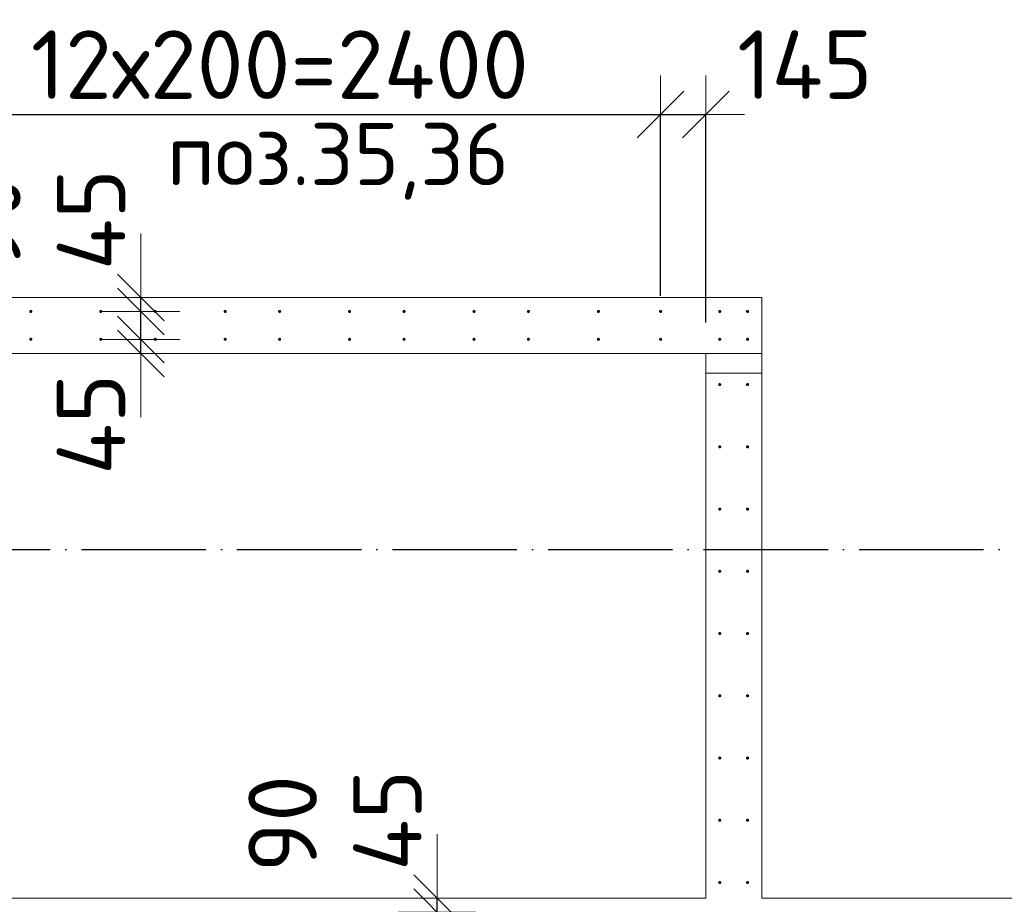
# Model space of a CAD drawing. Header units: millimetres. Extents: x -3725 to 93325, y -74170 to 82591.
# Tile 56 of 133: x 70734 to 73900, y 26120 to 28962. Entities that reach past the tile are written whole.
import ezdxf

# ---------------------------------------------------------------- set-up
doc = ezdxf.new("R2010")
doc.units = ezdxf.units.MM
doc.header["$PDMODE"] = 65
for name, pattern in [('______11', [500, 400, -50, 0, -50]), ('______2', [270, 200, -70]), ('______3', [500, 400, -100]), ('______5', [1100, 800, -100, 100, -100])]:
    doc.linetypes.add(name, pattern=pattern)
for name, color, linetype, lineweight in [('Standard', 7, 'Continuous', 25), ('Арм.стержн. Выпуски', 180, 'Continuous', 35), ('Балка_ общее', 7, '______3', 13), ('Размерная линия_ общее', 7, 'Continuous', 13), ('Стена_ общее', 7, 'Continuous', 35)]:
    doc.layers.add(name, color=color, linetype=linetype, lineweight=lineweight)
doc.layers.add('Осевая линия_ общее', color=7, linetype='______5', lineweight=13, true_color=0xa0a0a0)
doc.styles.add('ISOCPEUR', font='ISOCPEUR')
doc.dimstyles.new('DIMSTYLE_3', dxfattribs={"dimtxt": 220, "dimasz": 250, "dimexe": 0, "dimexo": 0, "dimgap": 110, "dimtad": 2, "dimdec": 0, "dimrnd": 5, "dimzin": 12, "dimdsep": 46, "dimtxsty": 'ISOCPEUR', "dimblk1": 'ALL_ML_STRICH', "dimblk2": 'ALL_ML_STRICH', "dimsah": 1, "dimcen": 0, "dimclrd": 7, "dimclre": 256, "dimclrt": 7, "dimadec": 0, "dimazin": 0, "dimtfac": 1, "dimtdec": 0, "dimtix": 1, "dimtmove": 2, "dimatfit": 3, "dimfxl": 0, "dimtzin": 0, "dimlwd": 0, "dimlwe": -3, "dimarcsym": 0})
doc.dimstyles.new('DIMSTYLE_5', dxfattribs={"dimtxt": 220, "dimasz": 250, "dimexe": 0, "dimexo": 0, "dimgap": 110, "dimtad": 2, "dimdec": 0, "dimrnd": 5, "dimzin": 12, "dimdsep": 46, "dimtxsty": 'ISOCPEUR', "dimblk1": 'ALL_ML_STRICH', "dimblk2": 'ALL_ML_STRICH', "dimsah": 1, "dimcen": 0, "dimclrd": 7, "dimclre": 256, "dimclrt": 7, "dimadec": 0, "dimazin": 0, "dimtfac": 1, "dimtdec": 0, "dimtix": 1, "dimtmove": 2, "dimatfit": 3, "dimfxl": 0, "dimtvp": 1.2, "dimtzin": 0, "dimlwd": 0, "dimlwe": -3, "dimarcsym": 0})

# ---------------------------------------------------------------- blocks, each defined once
blk = doc.blocks.new('СЛОЖНЫЙ_ОБЪЕКТ_6')
at = {"layer": 'Осевая линия_ общее', "color": 253, "linetype": '______11', "lineweight": -3, "true_color": 0xa0a0a0, "transparency": 33554687}
blk.add_line((56930, 27260), (76830, 27260), dxfattribs=at)
blk = doc.blocks.new('ALL_ML_STRICH')
at = {"color": 0, "linetype": 'ByBlock', "lineweight": -2}
for p, q in [((0, -0.5), (0, 0.5)), ((-0.3, -0.3), (0.3, 0.3)), ((-1, 0), (0.5, 0))]:
    blk.add_line(p, q, dxfattribs=at)
blk = doc.blocks.new('*D399')
at = {"layer": 'DEFPOINTS', "color": 7, "linetype": 'Continuous', "lineweight": 13, "transparency": 33554687}
for p in [(72126.2, 26005), (72076.2, 25960), (72125.6, 25960)]:
    blk.add_point(p, dxfattribs=at)
at = {"layer": 'Размерная линия_ общее', "color": 253, "linetype": 'Continuous', "lineweight": -2, "true_color": 0xa0a0a0, "transparency": 33554687}
for p, q in [((72076.2, 26005), (72076.2, 26005)), ((72076.2, 25960), (72076.2, 25960))]:
    blk.add_line(p, q, dxfattribs=at)
at = {"layer": 'Размерная линия_ общее', "color": 7, "linetype": 'Continuous', "lineweight": -2, "transparency": 33554687}
blk.add_line((72076.2, 25960), (72076.2, 26005), dxfattribs=at)
at = {"layer": 'Размерная линия_ общее', "color": 7, "linetype": 'Continuous', "lineweight": 13, "transparency": 33554687, "xscale": 250, "yscale": 250, "zscale": 250}
for p, rotation in [((72076.2, 25960), 270), ((72076.2, 26005), 90)]:
    blk.add_blockref('ALL_ML_STRICH', p, dxfattribs=dict(at, rotation=rotation))
at = {"layer": 'Размерная линия_ общее', "color": 7, "linetype": 'Continuous', "lineweight": 13, "transparency": 33554687, "insert": (71916.1, 25732.5), "char_height": 220, "width": 440, "attachment_point": 5, "rotation": 90, "style": 'ISOCPEUR'}
blk.add_mtext('\\A1;{45}', dxfattribs=at)
blk = doc.blocks.new('*D400')
at = {"layer": 'DEFPOINTS', "color": 7, "linetype": 'Continuous', "lineweight": 13, "transparency": 33554687}
for p in [(72126.2, 26095), (72076.2, 26005), (72126.2, 26005)]:
    blk.add_point(p, dxfattribs=at)
at = {"layer": 'Размерная линия_ общее', "color": 253, "linetype": 'Continuous', "lineweight": -2, "true_color": 0xa0a0a0, "transparency": 33554687}
for p, q in [((72076.2, 26095), (72076.2, 26095)), ((72076.2, 26005), (72076.2, 26005))]:
    blk.add_line(p, q, dxfattribs=at)
at = {"layer": 'Размерная линия_ общее', "color": 7, "linetype": 'Continuous', "lineweight": -2, "transparency": 33554687}
blk.add_line((72076.2, 26005), (72076.2, 26095), dxfattribs=at)
at = {"layer": 'Размерная линия_ общее', "color": 7, "linetype": 'Continuous', "lineweight": 13, "transparency": 33554687, "xscale": 250, "yscale": 250, "zscale": 250}
for p, rotation in [((72076.2, 26005), 270), ((72076.2, 26095), 90)]:
    blk.add_blockref('ALL_ML_STRICH', p, dxfattribs=dict(at, rotation=rotation))
at = {"layer": 'Размерная линия_ общее', "color": 7, "linetype": 'Continuous', "lineweight": 13, "transparency": 33554687, "insert": (71579.6, 26379.1), "char_height": 220, "width": 440, "attachment_point": 5, "rotation": 90, "style": 'ISOCPEUR'}
blk.add_mtext('\\A1;{90}', dxfattribs=at)
blk = doc.blocks.new('*D401')
at = {"layer": 'DEFPOINTS', "color": 7, "linetype": 'Continuous', "lineweight": 13, "transparency": 33554687}
for p in [(72121.3, 26140), (72076.2, 26095), (72126.2, 26095)]:
    blk.add_point(p, dxfattribs=at)
at = {"layer": 'Размерная линия_ общее', "color": 253, "linetype": 'Continuous', "lineweight": -2, "true_color": 0xa0a0a0, "transparency": 33554687}
for p, q in [((72076.2, 26140), (72076.2, 26140)), ((72076.2, 26095), (72076.2, 26095))]:
    blk.add_line(p, q, dxfattribs=at)
at = {"layer": 'Размерная линия_ общее', "color": 7, "linetype": 'Continuous', "lineweight": -2, "transparency": 33554687}
blk.add_line((72076.2, 26095), (72076.2, 26140), dxfattribs=at)
at = {"layer": 'Размерная линия_ общее', "color": 7, "linetype": 'Continuous', "lineweight": 13, "transparency": 33554687, "xscale": 250, "yscale": 250, "zscale": 250}
for p, rotation in [((72076.2, 26095), 270), ((72076.2, 26140), 90)]:
    blk.add_blockref('ALL_ML_STRICH', p, dxfattribs=dict(at, rotation=rotation))
at = {"layer": 'Размерная линия_ общее', "color": 7, "linetype": 'Continuous', "lineweight": 13, "transparency": 33554687, "insert": (71916.6, 26390), "char_height": 220, "width": 440, "attachment_point": 5, "rotation": 90, "style": 'ISOCPEUR'}
blk.add_mtext('\\A1;{45}', dxfattribs=at)
blk = doc.blocks.new('*D757')
at = {"layer": 'DEFPOINTS', "color": 7, "linetype": 'Continuous', "lineweight": 13, "transparency": 33554687}
for p in [(70395, 28658.1), (70395, 28025), (72795, 27975)]:
    blk.add_point(p, dxfattribs=at)
at = {"layer": 'Размерная линия_ общее', "color": 253, "linetype": 'Continuous', "lineweight": -2, "true_color": 0xa0a0a0, "transparency": 33554687}
for p, q in [((70395, 28125), (70395, 28658.1)), ((72795, 28075), (72795, 28658.1))]:
    blk.add_line(p, q, dxfattribs=at)
at = {"layer": 'Размерная линия_ общее', "color": 7, "linetype": 'Continuous', "lineweight": -2, "transparency": 33554687}
blk.add_line((70395, 28658.1), (72795, 28658.1), dxfattribs=at)
at = {"layer": 'Размерная линия_ общее', "color": 7, "linetype": 'Continuous', "lineweight": 13, "transparency": 33554687, "xscale": 250, "yscale": 250, "zscale": 250, "rotation": 180}
blk.add_blockref('ALL_ML_STRICH', (70395, 28658.1), dxfattribs=at)
at = {"layer": 'Размерная линия_ общее', "color": 7, "linetype": 'Continuous', "lineweight": 13, "transparency": 33554687, "xscale": 250, "yscale": 250, "zscale": 250}
blk.add_blockref('ALL_ML_STRICH', (72795, 28658.1), dxfattribs=at)
at = {"layer": 'Размерная линия_ общее', "color": 7, "linetype": 'Continuous', "lineweight": 13, "transparency": 33554687, "insert": (70770, 28928.1), "char_height": 220, "width": 11, "attachment_point": 1, "line_spacing_factor": 0.60241, "style": 'ISOCPEUR'}
blk.add_mtext('12х200=2400', dxfattribs=at)
blk = doc.blocks.new('*D758')
at = {"layer": 'DEFPOINTS', "color": 7, "linetype": 'Continuous', "lineweight": 13, "transparency": 33554687}
for p in [(72795, 28658.1), (72795, 27975), (72940, 27889.3)]:
    blk.add_point(p, dxfattribs=at)
at = {"layer": 'Размерная линия_ общее', "color": 253, "linetype": 'Continuous', "lineweight": -2, "true_color": 0xa0a0a0, "transparency": 33554687}
for p, q in [((72795, 28075), (72795, 28658.1)), ((72940, 27989.3), (72940, 28658.1))]:
    blk.add_line(p, q, dxfattribs=at)
at = {"layer": 'Размерная линия_ общее', "color": 7, "linetype": 'Continuous', "lineweight": -2, "transparency": 33554687}
blk.add_line((72795, 28658.1), (72940, 28658.1), dxfattribs=at)
at = {"layer": 'Размерная линия_ общее', "color": 7, "linetype": 'Continuous', "lineweight": 13, "transparency": 33554687, "xscale": 250, "yscale": 250, "zscale": 250, "rotation": 180}
blk.add_blockref('ALL_ML_STRICH', (72795, 28658.1), dxfattribs=at)
at = {"layer": 'Размерная линия_ общее', "color": 7, "linetype": 'Continuous', "lineweight": 13, "transparency": 33554687, "xscale": 250, "yscale": 250, "zscale": 250}
blk.add_blockref('ALL_ML_STRICH', (72940, 28658.1), dxfattribs=at)
at = {"layer": 'Размерная линия_ общее', "color": 7, "linetype": 'Continuous', "lineweight": 13, "transparency": 33554687, "insert": (73259, 28818.1), "char_height": 220, "width": 660, "attachment_point": 5, "style": 'ISOCPEUR'}
blk.add_mtext('\\A1;{145}', dxfattribs=at)
blk = doc.blocks.new('*D762')
at = {"layer": 'DEFPOINTS', "color": 7, "linetype": 'Continuous', "lineweight": 13, "transparency": 33554687}
for p in [(71173.6, 27935), (71123.6, 27890), (71173, 27890)]:
    blk.add_point(p, dxfattribs=at)
at = {"layer": 'Размерная линия_ общее', "color": 253, "linetype": 'Continuous', "lineweight": -2, "true_color": 0xa0a0a0, "transparency": 33554687}
for p, q in [((71123.6, 27935), (71123.6, 27935)), ((71123.6, 27890), (71123.6, 27890))]:
    blk.add_line(p, q, dxfattribs=at)
at = {"layer": 'Размерная линия_ общее', "color": 7, "linetype": 'Continuous', "lineweight": -2, "transparency": 33554687}
blk.add_line((71123.6, 27890), (71123.6, 27935), dxfattribs=at)
at = {"layer": 'Размерная линия_ общее', "color": 7, "linetype": 'Continuous', "lineweight": 13, "transparency": 33554687, "xscale": 250, "yscale": 250, "zscale": 250}
for p, rotation in [((71123.6, 27890), 270), ((71123.6, 27935), 90)]:
    blk.add_blockref('ALL_ML_STRICH', p, dxfattribs=dict(at, rotation=rotation))
at = {"layer": 'Размерная линия_ общее', "color": 7, "linetype": 'Continuous', "lineweight": 13, "transparency": 33554687, "insert": (70963.5, 27662.5), "char_height": 220, "width": 440, "attachment_point": 5, "rotation": 90, "style": 'ISOCPEUR'}
blk.add_mtext('\\A1;{45}', dxfattribs=at)
blk = doc.blocks.new('*D763')
at = {"layer": 'DEFPOINTS', "color": 7, "linetype": 'Continuous', "lineweight": 13, "transparency": 33554687}
for p in [(71173.6, 28025), (71123.6, 27935), (71173.6, 27935)]:
    blk.add_point(p, dxfattribs=at)
at = {"layer": 'Размерная линия_ общее', "color": 253, "linetype": 'Continuous', "lineweight": -2, "true_color": 0xa0a0a0, "transparency": 33554687}
for p, q in [((71123.6, 28025), (71123.6, 28025)), ((71123.6, 27935), (71123.6, 27935))]:
    blk.add_line(p, q, dxfattribs=at)
at = {"layer": 'Размерная линия_ общее', "color": 7, "linetype": 'Continuous', "lineweight": -2, "transparency": 33554687}
blk.add_line((71123.6, 27935), (71123.6, 28025), dxfattribs=at)
at = {"layer": 'Размерная линия_ общее', "color": 7, "linetype": 'Continuous', "lineweight": 13, "transparency": 33554687, "xscale": 250, "yscale": 250, "zscale": 250}
for p, rotation in [((71123.6, 27935), 270), ((71123.6, 28025), 90)]:
    blk.add_blockref('ALL_ML_STRICH', p, dxfattribs=dict(at, rotation=rotation))
at = {"layer": 'Размерная линия_ общее', "color": 7, "linetype": 'Continuous', "lineweight": 13, "transparency": 33554687, "insert": (70627, 28309.1), "char_height": 220, "width": 440, "attachment_point": 5, "rotation": 90, "style": 'ISOCPEUR'}
blk.add_mtext('\\A1;{90}', dxfattribs=at)
blk = doc.blocks.new('*D764')
at = {"layer": 'DEFPOINTS', "color": 7, "linetype": 'Continuous', "lineweight": 13, "transparency": 33554687}
for p in [(71168.6, 28070), (71123.6, 28025), (71173.6, 28025)]:
    blk.add_point(p, dxfattribs=at)
at = {"layer": 'Размерная линия_ общее', "color": 253, "linetype": 'Continuous', "lineweight": -2, "true_color": 0xa0a0a0, "transparency": 33554687}
for p, q in [((71123.6, 28070), (71123.6, 28070)), ((71123.6, 28025), (71123.6, 28025))]:
    blk.add_line(p, q, dxfattribs=at)
at = {"layer": 'Размерная линия_ общее', "color": 7, "linetype": 'Continuous', "lineweight": -2, "transparency": 33554687}
blk.add_line((71123.6, 28025), (71123.6, 28070), dxfattribs=at)
at = {"layer": 'Размерная линия_ общее', "color": 7, "linetype": 'Continuous', "lineweight": 13, "transparency": 33554687, "xscale": 250, "yscale": 250, "zscale": 250}
for p, rotation in [((71123.6, 28025), 270), ((71123.6, 28070), 90)]:
    blk.add_blockref('ALL_ML_STRICH', p, dxfattribs=dict(at, rotation=rotation))
at = {"layer": 'Размерная линия_ общее', "color": 7, "linetype": 'Continuous', "lineweight": 13, "transparency": 33554687, "insert": (70963.9, 28320), "char_height": 220, "width": 440, "attachment_point": 5, "rotation": 90, "style": 'ISOCPEUR'}
blk.add_mtext('\\A1;{45}', dxfattribs=at)

msp = doc.modelspace()

# ---------------------------------------------------------------- hatches: boundary and pattern name
at = {"layer": 'Арм.стержн. Выпуски', "linetype": 'Continuous', "lineweight": 35, "transparency": 33554687}
for points in [[(70775, 28025), (70774.6, 28026.9), (70773.6, 28028.5), (70771.9, 28029.6), (70770, 28030), (70768.1, 28029.6), (70766.5, 28028.5), (70765.4, 28026.9), (70765, 28025), (70765.4, 28023.1), (70766.5, 28021.5), (70768.1, 28020.4), (70770, 28020), (70771.9, 28020.4), (70773.6, 28021.5), (70774.6, 28023.1)], [(71000, 28025), (70999.6, 28026.9), (70998.6, 28028.5), (70996.9, 28029.6), (70995, 28030), (70993.1, 28029.6), (70991.5, 28028.5), (70990.4, 28026.9), (70990, 28025), (70990.4, 28023.1), (70991.5, 28021.5), (70993.1, 28020.4), (70995, 28020), (70996.9, 28020.4), (70998.6, 28021.5), (70999.6, 28023.1)], [(71175, 28025), (71174.6, 28026.9), (71173.6, 28028.5), (71171.9, 28029.6), (71170, 28030), (71168.1, 28029.6), (71166.5, 28028.5), (71165.4, 28026.9), (71165, 28025), (71165.4, 28023.1), (71166.5, 28021.5), (71168.1, 28020.4), (71170, 28020), (71171.9, 28020.4), (71173.6, 28021.5), (71174.6, 28023.1)], [(71400, 28025), (71399.6, 28026.9), (71398.6, 28028.5), (71396.9, 28029.6), (71395, 28030), (71393.1, 28029.6), (71391.5, 28028.5), (71390.4, 28026.9), (71390, 28025), (71390.4, 28023.1), (71391.5, 28021.5), (71393.1, 28020.4), (71395, 28020), (71396.9, 28020.4), (71398.6, 28021.5), (71399.6, 28023.1)], [(71575, 28025), (71574.6, 28026.9), (71573.6, 28028.5), (71571.9, 28029.6), (71570, 28030), (71568.1, 28029.6), (71566.5, 28028.5), (71565.4, 28026.9), (71565, 28025), (71565.4, 28023.1), (71566.5, 28021.5), (71568.1, 28020.4), (71570, 28020), (71571.9, 28020.4), (71573.6, 28021.5), (71574.6, 28023.1)], [(71800, 28025), (71799.6, 28026.9), (71798.6, 28028.5), (71796.9, 28029.6), (71795, 28030), (71793.1, 28029.6), (71791.5, 28028.5), (71790.4, 28026.9), (71790, 28025), (71790.4, 28023.1), (71791.5, 28021.5), (71793.1, 28020.4), (71795, 28020), (71796.9, 28020.4), (71798.6, 28021.5), (71799.6, 28023.1)], [(71975, 28025), (71974.6, 28026.9), (71973.6, 28028.5), (71971.9, 28029.6), (71970, 28030), (71968.1, 28029.6), (71966.5, 28028.5), (71965.4, 28026.9), (71965, 28025), (71965.4, 28023.1), (71966.5, 28021.5), (71968.1, 28020.4), (71970, 28020), (71971.9, 28020.4), (71973.6, 28021.5), (71974.6, 28023.1)], [(72200, 28025), (72199.6, 28026.9), (72198.6, 28028.5), (72196.9, 28029.6), (72195, 28030), (72193.1, 28029.6), (72191.5, 28028.5), (72190.4, 28026.9), (72190, 28025), (72190.4, 28023.1), (72191.5, 28021.5), (72193.1, 28020.4), (72195, 28020), (72196.9, 28020.4), (72198.6, 28021.5), (72199.6, 28023.1)], [(72375, 28025), (72374.6, 28026.9), (72373.6, 28028.5), (72371.9, 28029.6), (72370, 28030), (72368.1, 28029.6), (72366.5, 28028.5), (72365.4, 28026.9), (72365, 28025), (72365.4, 28023.1), (72366.5, 28021.5), (72368.1, 28020.4), (72370, 28020), (72371.9, 28020.4), (72373.6, 28021.5), (72374.6, 28023.1)], [(72600, 28025), (72599.6, 28026.9), (72598.6, 28028.5), (72596.9, 28029.6), (72595, 28030), (72593.1, 28029.6), (72591.5, 28028.5), (72590.4, 28026.9), (72590, 28025), (72590.4, 28023.1), (72591.5, 28021.5), (72593.1, 28020.4), (72595, 28020), (72596.9, 28020.4), (72598.6, 28021.5), (72599.6, 28023.1)], [(72800, 28025), (72799.6, 28026.9), (72798.6, 28028.5), (72796.9, 28029.6), (72795, 28030), (72793.1, 28029.6), (72791.5, 28028.5), (72790.4, 28026.9), (72790, 28025), (72790.4, 28023.1), (72791.5, 28021.5), (72793.1, 28020.4), (72795, 28020), (72796.9, 28020.4), (72798.6, 28021.5), (72799.6, 28023.1)], [(72990, 28025), (72989.6, 28026.9), (72988.5, 28028.5), (72986.9, 28029.6), (72985, 28030), (72983.1, 28029.6), (72981.5, 28028.5), (72980.4, 28026.9), (72980, 28025), (72980.4, 28023.1), (72981.5, 28021.5), (72983.1, 28020.4), (72985, 28020), (72986.9, 28020.4), (72988.5, 28021.5), (72989.6, 28023.1)], [(73079.5, 28025), (73079.2, 28026.9), (73078.1, 28028.5), (73076.4, 28029.6), (73074.5, 28030), (73072.6, 28029.6), (73071, 28028.5), (73069.9, 28026.9), (73069.5, 28025), (73069.9, 28023.1), (73071, 28021.5), (73072.6, 28020.4), (73074.5, 28020), (73076.4, 28020.4), (73078.1, 28021.5), (73079.2, 28023.1)], [(70775, 27935.5), (70774.6, 27937.4), (70773.6, 27939), (70771.9, 27940.1), (70770, 27940.5), (70768.1, 27940.1), (70766.5, 27939), (70765.4, 27937.4), (70765, 27935.5), (70765.4, 27933.5), (70766.5, 27931.9), (70768.1, 27930.8), (70770, 27930.5), (70771.9, 27930.8), (70773.6, 27931.9), (70774.6, 27933.5)], [(71000, 27935.5), (70999.6, 27937.4), (70998.6, 27939), (70996.9, 27940.1), (70995, 27940.5), (70993.1, 27940.1), (70991.5, 27939), (70990.4, 27937.4), (70990, 27935.5), (70990.4, 27933.5), (70991.5, 27931.9), (70993.1, 27930.8), (70995, 27930.5), (70996.9, 27930.8), (70998.6, 27931.9), (70999.6, 27933.5)], [(71175, 27935.5), (71174.6, 27937.4), (71173.6, 27939), (71171.9, 27940.1), (71170, 27940.5), (71168.1, 27940.1), (71166.5, 27939), (71165.4, 27937.4), (71165, 27935.5), (71165.4, 27933.5), (71166.5, 27931.9), (71168.1, 27930.8), (71170, 27930.5), (71171.9, 27930.8), (71173.6, 27931.9), (71174.6, 27933.5)], [(71400, 27935.5), (71399.6, 27937.4), (71398.6, 27939), (71396.9, 27940.1), (71395, 27940.5), (71393.1, 27940.1), (71391.5, 27939), (71390.4, 27937.4), (71390, 27935.5), (71390.4, 27933.5), (71391.5, 27931.9), (71393.1, 27930.8), (71395, 27930.5), (71396.9, 27930.8), (71398.6, 27931.9), (71399.6, 27933.5)], [(71575, 27935.5), (71574.6, 27937.4), (71573.6, 27939), (71571.9, 27940.1), (71570, 27940.5), (71568.1, 27940.1), (71566.5, 27939), (71565.4, 27937.4), (71565, 27935.5), (71565.4, 27933.5), (71566.5, 27931.9), (71568.1, 27930.8), (71570, 27930.5), (71571.9, 27930.8), (71573.6, 27931.9), (71574.6, 27933.5)], [(71800, 27935.5), (71799.6, 27937.4), (71798.6, 27939), (71796.9, 27940.1), (71795, 27940.5), (71793.1, 27940.1), (71791.5, 27939), (71790.4, 27937.4), (71790, 27935.5), (71790.4, 27933.5), (71791.5, 27931.9), (71793.1, 27930.8), (71795, 27930.5), (71796.9, 27930.8), (71798.6, 27931.9), (71799.6, 27933.5)], [(71975, 27935.5), (71974.6, 27937.4), (71973.6, 27939), (71971.9, 27940.1), (71970, 27940.5), (71968.1, 27940.1), (71966.5, 27939), (71965.4, 27937.4), (71965, 27935.5), (71965.4, 27933.5), (71966.5, 27931.9), (71968.1, 27930.8), (71970, 27930.5), (71971.9, 27930.8), (71973.6, 27931.9), (71974.6, 27933.5)], [(72200, 27935.5), (72199.6, 27937.4), (72198.6, 27939), (72196.9, 27940.1), (72195, 27940.5), (72193.1, 27940.1), (72191.5, 27939), (72190.4, 27937.4), (72190, 27935.5), (72190.4, 27933.5), (72191.5, 27931.9), (72193.1, 27930.8), (72195, 27930.5), (72196.9, 27930.8), (72198.6, 27931.9), (72199.6, 27933.5)], [(72375, 27935.5), (72374.6, 27937.4), (72373.6, 27939), (72371.9, 27940.1), (72370, 27940.5), (72368.1, 27940.1), (72366.5, 27939), (72365.4, 27937.4), (72365, 27935.5), (72365.4, 27933.5), (72366.5, 27931.9), (72368.1, 27930.8), (72370, 27930.5), (72371.9, 27930.8), (72373.6, 27931.9), (72374.6, 27933.5)], [(72600, 27935.5), (72599.6, 27937.4), (72598.6, 27939), (72596.9, 27940.1), (72595, 27940.5), (72593.1, 27940.1), (72591.5, 27939), (72590.4, 27937.4), (72590, 27935.5), (72590.4, 27933.5), (72591.5, 27931.9), (72593.1, 27930.8), (72595, 27930.5), (72596.9, 27930.8), (72598.6, 27931.9), (72599.6, 27933.5)], [(72800, 27935.5), (72799.6, 27937.4), (72798.6, 27939), (72796.9, 27940.1), (72795, 27940.5), (72793.1, 27940.1), (72791.5, 27939), (72790.4, 27937.4), (72790, 27935.5), (72790.4, 27933.5), (72791.5, 27931.9), (72793.1, 27930.8), (72795, 27930.5), (72796.9, 27930.8), (72798.6, 27931.9), (72799.6, 27933.5)], [(72990, 27935.5), (72989.6, 27937.4), (72988.5, 27939), (72986.9, 27940.1), (72985, 27940.5), (72983.1, 27940.1), (72981.5, 27939), (72980.4, 27937.4), (72980, 27935.5), (72980.4, 27933.5), (72981.5, 27931.9), (72983.1, 27930.8), (72985, 27930.5), (72986.9, 27930.8), (72988.5, 27931.9), (72989.6, 27933.5)], [(73079.5, 27935.5), (73079.2, 27937.4), (73078.1, 27939), (73076.4, 27940.1), (73074.5, 27940.5), (73072.6, 27940.1), (73071, 27939), (73069.9, 27937.4), (73069.5, 27935.5), (73069.9, 27933.5), (73071, 27931.9), (73072.6, 27930.8), (73074.5, 27930.5), (73076.4, 27930.8), (73078.1, 27931.9), (73079.2, 27933.5)], [(72990, 27790), (72989.6, 27791.9), (72988.5, 27793.5), (72986.9, 27794.6), (72985, 27795), (72983.1, 27794.6), (72981.5, 27793.5), (72980.4, 27791.9), (72980, 27790), (72980.4, 27788), (72981.5, 27786.4), (72983.1, 27785.3), (72985, 27785), (72986.9, 27785.3), (72988.5, 27786.4), (72989.6, 27788)], [(73079.5, 27790), (73079.2, 27791.9), (73078.1, 27793.5), (73076.4, 27794.6), (73074.5, 27795), (73072.6, 27794.6), (73071, 27793.5), (73069.9, 27791.9), (73069.5, 27790), (73069.9, 27788), (73071, 27786.4), (73072.6, 27785.3), (73074.5, 27785), (73076.4, 27785.3), (73078.1, 27786.4), (73079.2, 27788)], [(72990, 27590), (72989.6, 27591.9), (72988.5, 27593.5), (72986.9, 27594.6), (72985, 27595), (72983.1, 27594.6), (72981.5, 27593.5), (72980.4, 27591.9), (72980, 27590), (72980.4, 27588), (72981.5, 27586.4), (72983.1, 27585.3), (72985, 27585), (72986.9, 27585.3), (72988.5, 27586.4), (72989.6, 27588)], [(73079.5, 27590), (73079.2, 27591.9), (73078.1, 27593.5), (73076.4, 27594.6), (73074.5, 27595), (73072.6, 27594.6), (73071, 27593.5), (73069.9, 27591.9), (73069.5, 27590), (73069.9, 27588), (73071, 27586.4), (73072.6, 27585.3), (73074.5, 27585), (73076.4, 27585.3), (73078.1, 27586.4), (73079.2, 27588)], [(72990, 27390), (72989.6, 27391.9), (72988.5, 27393.5), (72986.9, 27394.6), (72985, 27395), (72983.1, 27394.6), (72981.5, 27393.5), (72980.4, 27391.9), (72980, 27390), (72980.4, 27388), (72981.5, 27386.4), (72983.1, 27385.3), (72985, 27385), (72986.9, 27385.3), (72988.5, 27386.4), (72989.6, 27388)], [(73079.5, 27390), (73079.2, 27391.9), (73078.1, 27393.5), (73076.4, 27394.6), (73074.5, 27395), (73072.6, 27394.6), (73071, 27393.5), (73069.9, 27391.9), (73069.5, 27390), (73069.9, 27388), (73071, 27386.4), (73072.6, 27385.3), (73074.5, 27385), (73076.4, 27385.3), (73078.1, 27386.4), (73079.2, 27388)], [(72990, 27190), (72989.6, 27191.9), (72988.5, 27193.5), (72986.9, 27194.6), (72985, 27195), (72983.1, 27194.6), (72981.5, 27193.5), (72980.4, 27191.9), (72980, 27190), (72980.4, 27188), (72981.5, 27186.4), (72983.1, 27185.3), (72985, 27185), (72986.9, 27185.3), (72988.5, 27186.4), (72989.6, 27188)], [(73079.5, 27190), (73079.2, 27191.9), (73078.1, 27193.5), (73076.4, 27194.6), (73074.5, 27195), (73072.6, 27194.6), (73071, 27193.5), (73069.9, 27191.9), (73069.5, 27190), (73069.9, 27188), (73071, 27186.4), (73072.6, 27185.3), (73074.5, 27185), (73076.4, 27185.3), (73078.1, 27186.4), (73079.2, 27188)], [(72990, 26990), (72989.6, 26991.9), (72988.5, 26993.5), (72986.9, 26994.6), (72985, 26995), (72983.1, 26994.6), (72981.5, 26993.5), (72980.4, 26991.9), (72980, 26990), (72980.4, 26988), (72981.5, 26986.4), (72983.1, 26985.3), (72985, 26985), (72986.9, 26985.3), (72988.5, 26986.4), (72989.6, 26988)], [(73079.5, 26990), (73079.2, 26991.9), (73078.1, 26993.5), (73076.4, 26994.6), (73074.5, 26995), (73072.6, 26994.6), (73071, 26993.5), (73069.9, 26991.9), (73069.5, 26990), (73069.9, 26988), (73071, 26986.4), (73072.6, 26985.3), (73074.5, 26985), (73076.4, 26985.3), (73078.1, 26986.4), (73079.2, 26988)], [(72990, 26790), (72989.6, 26791.9), (72988.5, 26793.5), (72986.9, 26794.6), (72985, 26795), (72983.1, 26794.6), (72981.5, 26793.5), (72980.4, 26791.9), (72980, 26790), (72980.4, 26788), (72981.5, 26786.4), (72983.1, 26785.3), (72985, 26785), (72986.9, 26785.3), (72988.5, 26786.4), (72989.6, 26788)], [(73079.5, 26790), (73079.2, 26791.9), (73078.1, 26793.5), (73076.4, 26794.6), (73074.5, 26795), (73072.6, 26794.6), (73071, 26793.5), (73069.9, 26791.9), (73069.5, 26790), (73069.9, 26788), (73071, 26786.4), (73072.6, 26785.3), (73074.5, 26785), (73076.4, 26785.3), (73078.1, 26786.4), (73079.2, 26788)], [(72990, 26590), (72989.6, 26591.9), (72988.5, 26593.5), (72986.9, 26594.6), (72985, 26595), (72983.1, 26594.6), (72981.5, 26593.5), (72980.4, 26591.9), (72980, 26590), (72980.4, 26588), (72981.5, 26586.4), (72983.1, 26585.3), (72985, 26585), (72986.9, 26585.3), (72988.5, 26586.4), (72989.6, 26588)], [(73079.5, 26590), (73079.2, 26591.9), (73078.1, 26593.5), (73076.4, 26594.6), (73074.5, 26595), (73072.6, 26594.6), (73071, 26593.5), (73069.9, 26591.9), (73069.5, 26590), (73069.9, 26588), (73071, 26586.4), (73072.6, 26585.3), (73074.5, 26585), (73076.4, 26585.3), (73078.1, 26586.4), (73079.2, 26588)], [(72990, 26390), (72989.6, 26391.9), (72988.5, 26393.5), (72986.9, 26394.6), (72985, 26395), (72983.1, 26394.6), (72981.5, 26393.5), (72980.4, 26391.9), (72980, 26390), (72980.4, 26388), (72981.5, 26386.4), (72983.1, 26385.3), (72985, 26385), (72986.9, 26385.3), (72988.5, 26386.4), (72989.6, 26388)], [(73079.5, 26390), (73079.2, 26391.9), (73078.1, 26393.5), (73076.4, 26394.6), (73074.5, 26395), (73072.6, 26394.6), (73071, 26393.5), (73069.9, 26391.9), (73069.5, 26390), (73069.9, 26388), (73071, 26386.4), (73072.6, 26385.3), (73074.5, 26385), (73076.4, 26385.3), (73078.1, 26386.4), (73079.2, 26388)], [(72990, 26190), (72989.6, 26191.9), (72988.5, 26193.5), (72986.9, 26194.6), (72985, 26195), (72983.1, 26194.6), (72981.5, 26193.5), (72980.4, 26191.9), (72980, 26190), (72980.4, 26188), (72981.5, 26186.4), (72983.1, 26185.3), (72985, 26185), (72986.9, 26185.3), (72988.5, 26186.4), (72989.6, 26188)], [(73079.5, 26190), (73079.2, 26191.9), (73078.1, 26193.5), (73076.4, 26194.6), (73074.5, 26195), (73072.6, 26194.6), (73071, 26193.5), (73069.9, 26191.9), (73069.5, 26190), (73069.9, 26188), (73071, 26186.4), (73072.6, 26185.3), (73074.5, 26185), (73076.4, 26185.3), (73078.1, 26186.4), (73079.2, 26188)]]:
    msp.add_hatch(color=4, dxfattribs=at).paths.add_polyline_path(points)

# ---------------------------------------------------------------- linework, layer by layer
at = {"layer": 'Стена_ общее', "color": 7, "linetype": 'Continuous', "lineweight": 18, "transparency": 33554687}
for p, q in [((70380, 28070), (72940, 28070)), ((70380, 28070), (72940, 28070)), ((72940, 28070), (73120, 28070)), ((72940, 28070), (73120, 28070)), ((73120, 28070), (73120, 26140)), ((73120, 28070), (73120, 26140)), ((72940, 27890), (70380, 27890)), ((72940, 27890), (70380, 27890)), ((72940, 26140), (72940, 27890)), ((72940, 26140), (72940, 27890)), ((70280, 26140), (72940, 26140)), ((70280, 26140), (72940, 26140)), ((73120, 26140), (74220, 26140)), ((73120, 26140), (74220, 26140))]:
    msp.add_line(p, q, dxfattribs=at)
at = {"layer": 'Стена_ общее', "color": 253, "linetype": '______2', "lineweight": 18, "true_color": 0xababab, "transparency": 33554687}
for p, q in [((73120, 27890), (73120, 28070)), ((73120, 27890), (73120, 28070)), ((72940, 27890), (72940, 27890)), ((73120, 27890), (72940, 27890)), ((72940, 27890), (72940, 27890)), ((73120, 27890), (72940, 27890)), ((72940, 27827), (72940, 26140)), ((72940, 27827), (73120, 27827)), ((72940, 27827), (72940, 26140)), ((72940, 27827), (73120, 27827))]:
    msp.add_line(p, q, dxfattribs=at)

# ---------------------------------------------------------------- block references
at = {"layer": 'Балка_ общее', "color": 7, "linetype": 'Continuous', "lineweight": 13, "transparency": 33554687}
msp.add_blockref('СЛОЖНЫЙ_ОБЪЕКТ_6', (0, 0), dxfattribs=at)

# ---------------------------------------------------------------- texts
at = {"layer": 'Standard', "color": 7, "linetype": 'Continuous', "lineweight": 13, "transparency": 33554687, "insert": (71757.5, 28507.5), "char_height": 200, "width": 1196.491, "attachment_point": 5, "style": 'ISOCPEUR'}
msp.add_mtext('\\A1;{\\fISOCPEUR|i0|b0;\\H200.000000;\\W1.000000;\\C7;поз.35,36}\\P', dxfattribs=at)

# ---------------------------------------------------------------- dimensions: what is measured, and where the dimension line sits
at = {"layer": 'Размерная линия_ общее', "color": 7, "linetype": 'Continuous', "lineweight": 13, "transparency": 33554687}
dim = msp.add_linear_dim(base=(72940, 28658.1), p1=(72795, 28075), p2=(72940, 27989.3), dimstyle='DIMSTYLE_5', override={"dimpost": '<>', "dimclrd": 7, "dimclre": 253, "dimclrt": 7, "dimlwd": 0, "dimlwe": 65533}, dxfattribs=at)
dim.commit()
dim.dimension.update_dxf_attribs({"geometry": '*D758', "text_midpoint": (73259, 28818.1), "dimtype": 160})
dim = msp.add_linear_dim(base=(72795, 28658.1), p1=(70395, 28125), p2=(72795, 28075), text='12х200=2400', dimstyle='DIMSTYLE_3', override={"dimpost": '<>', "dimclrd": 7, "dimclre": 253, "dimclrt": 7, "dimlwd": 0, "dimlwe": 65533}, dxfattribs=at)
dim.commit()
dim.dimension.update_dxf_attribs({"geometry": '*D757', "text_midpoint": (71595, 28768.1), "dimtype": 160})
for base, p1, p2, picture, middle in [((71123.6, 28025), (71123.6, 27935), (71123.6, 28025), '*D763', (70627, 28309.1)), ((71123.6, 28070), (71123.6, 28025), (71123.6, 28070), '*D764', (70963.9, 28320)), ((71123.6, 27935), (71123.6, 27890), (71123.6, 27935), '*D762', (70963.5, 27662.5)), ((72076.2, 26095), (72076.2, 26005), (72076.2, 26095), '*D400', (71579.6, 26379.1)), ((72076.2, 26140), (72076.2, 26095), (72076.2, 26140), '*D401', (71916.6, 26390)), ((72076.2, 26005), (72076.2, 25960), (72076.2, 26005), '*D399', (71916.1, 25732.5))]:
    dim = msp.add_linear_dim(base=base, p1=p1, p2=p2, angle=90, dimstyle='DIMSTYLE_5', override={"dimpost": '<>', "dimclrd": 7, "dimclre": 253, "dimclrt": 7, "dimlwd": 0, "dimlwe": 65533}, dxfattribs=at)
    dim.commit()
    dim.dimension.update_dxf_attribs({"geometry": picture, "text_midpoint": middle, "dimtype": 160})

doc.saveas('drawing.dxf')
